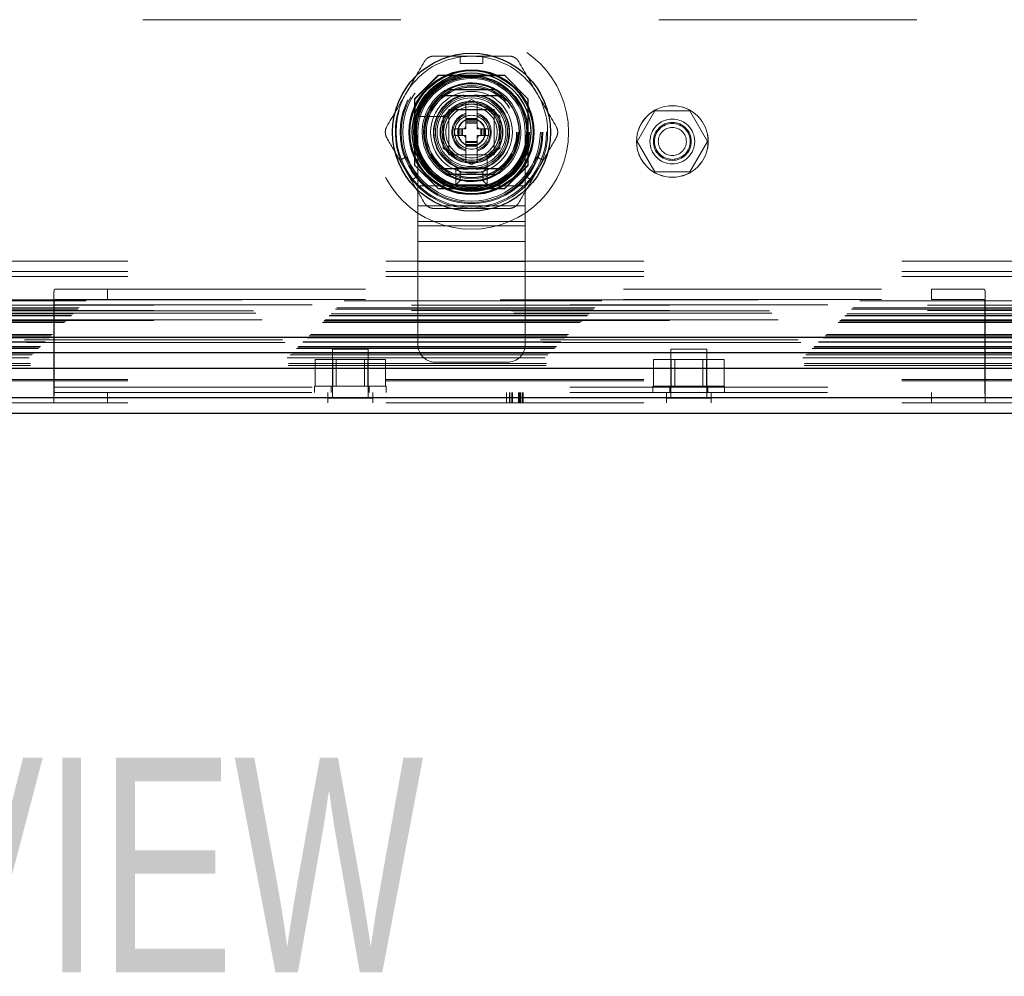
# Model space of a CAD drawing. Header units: inches. Extents: x 0.2 to 10.8, y 0.2 to 8.2.
# Tile 68 of 145: x 4.087 to 4.468, y 2.859 to 3.23. Entities that reach past the tile are written whole.
import ezdxf

# ---------------------------------------------------------------- set-up
doc = ezdxf.new("R2010")
doc.units = ezdxf.units.IN
doc.header["$MEASUREMENT"] = 0
doc.linetypes.add('HIDDEN', pattern=[0.07500000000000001, 0.05, -0.025])
doc.layers.add('TEXT', color=140, linetype='Continuous')
doc.styles.add('SLDTEXTSTYLE0', font='TXT', dxfattribs={"width": 0.7})

msp = doc.modelspace()

# ---------------------------------------------------------------- linework, layer by layer
at = {"color": 7, "linetype": 'HIDDEN', "lineweight": 18}
for p, q in [((4.634457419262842, 3.230264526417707), (3.351401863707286, 3.230264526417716)), ((4.25746070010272, 3.216164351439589), (4.25746070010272, 3.213321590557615)), ((4.25746070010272, 3.216164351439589), (4.266209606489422, 3.216164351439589)), ((4.266209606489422, 3.216164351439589), (4.266209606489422, 3.213321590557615)), ((4.25746070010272, 3.213321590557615), (4.266209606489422, 3.213321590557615)), ((4.248902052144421, 3.208708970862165), (4.239762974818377, 3.199569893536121)), ((4.249002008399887, 3.208609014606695), (4.239862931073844, 3.199469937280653)), ((4.274568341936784, 3.208708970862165), (4.248902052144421, 3.208708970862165)), ((4.274668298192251, 3.208609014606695), (4.249002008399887, 3.208609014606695)), ((4.271858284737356, 3.208509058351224), (4.251812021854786, 3.208509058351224)), ((4.283707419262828, 3.199569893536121), (4.274568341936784, 3.208708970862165)), ((4.239762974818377, 3.199569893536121), (4.239762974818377, 3.173903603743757)), ((4.239862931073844, 3.199469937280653), (4.239862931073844, 3.173803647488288)), ((4.250899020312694, 3.192950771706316), (4.261835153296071, 3.199264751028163)), ((4.261835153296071, 3.199264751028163), (4.272771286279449, 3.192950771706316)), ((4.283807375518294, 3.199469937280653), (4.283707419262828, 3.199569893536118)), ((4.283707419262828, 3.173903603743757), (4.283707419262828, 3.199569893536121)), ((4.283807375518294, 3.173803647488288), (4.283807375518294, 3.199469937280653)), ((4.239962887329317, 3.196659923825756), (4.239962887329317, 3.176613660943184)), ((4.270586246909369, 3.195387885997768), (4.25308624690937, 3.195387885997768)), ((4.25308624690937, 3.195387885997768), (4.25308624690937, 3.177887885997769)), ((4.268212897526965, 3.195385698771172), (4.255457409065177, 3.195385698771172)), ((4.259647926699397, 3.191995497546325), (4.259647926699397, 3.198001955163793)), ((4.264022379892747, 3.191995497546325), (4.264022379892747, 3.198001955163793)), ((4.270586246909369, 3.177887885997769), (4.270586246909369, 3.195387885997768)), ((4.283707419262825, 3.176613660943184), (4.283707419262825, 3.196659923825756)), ((4.252774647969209, 3.192761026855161), (4.243703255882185, 3.192761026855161)), ((4.250899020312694, 3.180322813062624), (4.250899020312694, 3.192950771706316)), ((4.25308624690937, 3.193014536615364), (4.25308624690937, 3.180259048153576)), ((4.264022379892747, 3.191995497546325), (4.259647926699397, 3.191995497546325)), ((4.259647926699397, 3.19155805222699), (4.259647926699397, 3.191995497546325)), ((4.264022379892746, 3.19155805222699), (4.259647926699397, 3.19155805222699)), ((4.259647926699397, 3.191365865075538), (4.259647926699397, 3.19155805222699)), ((4.264022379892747, 3.19155805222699), (4.264022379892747, 3.191995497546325)), ((4.264022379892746, 3.191365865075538), (4.264022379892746, 3.19155805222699)), ((4.270584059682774, 3.180259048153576), (4.270584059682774, 3.193014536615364)), ((4.272771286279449, 3.192950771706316), (4.272771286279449, 3.180322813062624)), ((4.332866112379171, 3.194903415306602), (4.32603413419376, 3.183070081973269)), ((4.346530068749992, 3.194903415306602), (4.332866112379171, 3.194903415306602)), ((4.353362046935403, 3.183070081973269), (4.346530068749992, 3.194903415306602)), ((4.256476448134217, 3.187949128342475), (4.255273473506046, 3.187949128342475)), ((4.255273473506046, 3.187949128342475), (4.255273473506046, 3.185324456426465)), ((4.256476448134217, 3.187949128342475), (4.256476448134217, 3.185324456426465)), ((4.256913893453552, 3.187949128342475), (4.256476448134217, 3.187949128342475)), ((4.256913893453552, 3.187949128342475), (4.256913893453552, 3.185324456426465)), ((4.257106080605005, 3.187949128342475), (4.256913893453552, 3.187949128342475)), ((4.257815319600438, 3.187949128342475), (4.257106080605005, 3.187949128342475)), ((4.257106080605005, 3.187949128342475), (4.257106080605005, 3.185324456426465)), ((4.258279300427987, 3.187949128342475), (4.257815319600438, 3.187949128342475)), ((4.257815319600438, 3.187949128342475), (4.257815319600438, 3.185324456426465)), ((4.259647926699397, 3.187949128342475), (4.258279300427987, 3.187949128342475)), ((4.258279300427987, 3.187949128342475), (4.258279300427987, 3.185324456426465)), ((4.259647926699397, 3.190656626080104), (4.259647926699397, 3.191365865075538)), ((4.264022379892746, 3.191365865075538), (4.259647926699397, 3.191365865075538)), ((4.259647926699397, 3.190192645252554), (4.259647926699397, 3.190656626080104)), ((4.264022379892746, 3.190656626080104), (4.259647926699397, 3.190656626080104)), ((4.259647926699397, 3.187949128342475), (4.259647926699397, 3.190192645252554)), ((4.264022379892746, 3.190192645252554), (4.259647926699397, 3.190192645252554)), ((4.264022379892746, 3.190656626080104), (4.264022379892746, 3.191365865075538)), ((4.264022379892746, 3.190192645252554), (4.264022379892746, 3.190656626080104)), ((4.264022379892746, 3.187949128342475), (4.264022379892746, 3.190192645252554)), ((4.265391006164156, 3.187949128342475), (4.264022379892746, 3.187949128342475)), ((4.265854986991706, 3.187949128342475), (4.265391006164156, 3.187949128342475)), ((4.265391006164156, 3.187949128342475), (4.265391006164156, 3.185324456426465)), ((4.265854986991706, 3.187949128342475), (4.265854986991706, 3.185324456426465)), ((4.266564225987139, 3.187949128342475), (4.265854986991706, 3.187949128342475)), ((4.266564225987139, 3.187949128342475), (4.266564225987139, 3.185324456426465)), ((4.266756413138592, 3.187949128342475), (4.266564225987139, 3.187949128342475)), ((4.266756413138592, 3.187949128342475), (4.266756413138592, 3.185324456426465)), ((4.267193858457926, 3.187949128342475), (4.266756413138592, 3.187949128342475)), ((4.267193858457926, 3.187949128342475), (4.267193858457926, 3.185324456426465)), ((4.268396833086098, 3.187949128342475), (4.267193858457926, 3.187949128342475)), ((4.268396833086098, 3.187949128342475), (4.268396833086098, 3.185324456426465)), ((4.241002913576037, 3.186637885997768), (4.241002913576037, 3.165804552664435)), ((4.256476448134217, 3.185324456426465), (4.255273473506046, 3.185324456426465)), ((4.256913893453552, 3.185324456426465), (4.256476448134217, 3.185324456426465)), ((4.257106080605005, 3.185324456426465), (4.256913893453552, 3.185324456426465)), ((4.257815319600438, 3.185324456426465), (4.257106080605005, 3.185324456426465)), ((4.258279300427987, 3.185324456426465), (4.257815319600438, 3.185324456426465)), ((4.259647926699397, 3.185324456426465), (4.258279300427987, 3.185324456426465)), ((4.259647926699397, 3.183080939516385), (4.259647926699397, 3.185324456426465)), ((4.264022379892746, 3.183080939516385), (4.264022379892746, 3.185324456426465)), ((4.265391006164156, 3.185324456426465), (4.264022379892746, 3.185324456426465)), ((4.265854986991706, 3.185324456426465), (4.265391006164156, 3.185324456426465)), ((4.266564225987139, 3.185324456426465), (4.265854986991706, 3.185324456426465)), ((4.266756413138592, 3.185324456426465), (4.266564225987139, 3.185324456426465)), ((4.267193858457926, 3.185324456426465), (4.266756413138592, 3.185324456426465)), ((4.268396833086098, 3.185324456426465), (4.267193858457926, 3.185324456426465)), ((4.282669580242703, 3.186637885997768), (4.282669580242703, 3.165804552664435)), ((4.261835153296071, 3.174008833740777), (4.250899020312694, 3.180322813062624)), ((4.264022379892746, 3.183080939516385), (4.259647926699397, 3.183080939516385)), ((4.259647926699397, 3.182616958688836), (4.259647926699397, 3.183080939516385)), ((4.259647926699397, 3.181907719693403), (4.259647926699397, 3.182616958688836)), ((4.264022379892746, 3.182616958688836), (4.259647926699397, 3.182616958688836)), ((4.264022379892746, 3.181907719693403), (4.259647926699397, 3.181907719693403)), ((4.259647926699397, 3.181715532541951), (4.259647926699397, 3.181907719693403)), ((4.264022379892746, 3.181715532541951), (4.259647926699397, 3.181715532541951)), ((4.259647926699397, 3.181278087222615), (4.259647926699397, 3.181715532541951)), ((4.264022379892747, 3.181278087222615), (4.259647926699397, 3.181278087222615)), ((4.259647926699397, 3.175271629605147), (4.259647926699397, 3.181278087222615)), ((4.272771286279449, 3.180322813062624), (4.261835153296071, 3.174008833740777)), ((4.264022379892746, 3.182616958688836), (4.264022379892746, 3.183080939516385)), ((4.264022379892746, 3.181907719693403), (4.264022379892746, 3.182616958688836)), ((4.264022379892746, 3.181715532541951), (4.264022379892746, 3.181907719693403)), ((4.264022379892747, 3.181278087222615), (4.264022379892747, 3.181715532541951)), ((4.264022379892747, 3.175271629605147), (4.264022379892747, 3.181278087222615)), ((4.32603413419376, 3.183070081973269), (4.332866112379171, 3.171236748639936)), ((4.346530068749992, 3.171236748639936), (4.353362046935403, 3.183070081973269)), ((4.234076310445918, 3.175661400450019), (4.236538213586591, 3.177082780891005)), ((4.240912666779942, 3.16950600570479), (4.236538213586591, 3.177082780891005)), ((4.25308624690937, 3.177887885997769), (4.270586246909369, 3.177887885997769)), ((4.255457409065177, 3.177887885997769), (4.268212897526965, 3.177887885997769)), ((4.267959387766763, 3.168504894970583), (4.267959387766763, 3.177576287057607)), ((4.287132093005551, 3.177082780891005), (4.2827576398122, 3.16950600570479)), ((4.287132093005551, 3.177082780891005), (4.289593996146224, 3.175661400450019)), ((4.238450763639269, 3.168084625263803), (4.234076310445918, 3.175661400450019)), ((4.239762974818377, 3.173903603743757), (4.248902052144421, 3.164764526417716)), ((4.255725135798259, 3.172887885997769), (4.267947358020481, 3.172887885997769)), ((4.257391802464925, 3.171221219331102), (4.255725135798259, 3.172887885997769)), ((4.255725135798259, 3.166221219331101), (4.255725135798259, 3.172887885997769)), ((4.259544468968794, 3.175331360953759), (4.259647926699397, 3.175271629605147)), ((4.264022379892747, 3.175271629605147), (4.264125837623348, 3.175331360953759)), ((4.266280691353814, 3.171221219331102), (4.267947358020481, 3.172887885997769)), ((4.267947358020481, 3.172887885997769), (4.267947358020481, 3.166221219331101)), ((4.274568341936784, 3.164764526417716), (4.283707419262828, 3.173903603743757)), ((4.274668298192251, 3.164664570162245), (4.283807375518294, 3.173803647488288)), ((4.285219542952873, 3.168084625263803), (4.289593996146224, 3.175661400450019)), ((4.238450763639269, 3.168084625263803), (4.240912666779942, 3.16950600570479)), ((4.257391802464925, 3.167887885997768), (4.257391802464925, 3.171221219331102)), ((4.257391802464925, 3.171221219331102), (4.266280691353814, 3.171221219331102)), ((4.266280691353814, 3.171221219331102), (4.266280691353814, 3.167887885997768)), ((4.2827576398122, 3.16950600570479), (4.285219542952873, 3.168084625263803)), ((4.332866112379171, 3.171236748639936), (4.346530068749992, 3.171236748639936)), ((4.241002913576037, 3.165804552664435), (4.282669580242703, 3.165804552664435)), ((4.241002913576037, 3.165804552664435), (4.241002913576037, 3.150353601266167)), ((4.241002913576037, 3.165804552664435), (4.282669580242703, 3.165804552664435)), ((4.248902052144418, 3.164764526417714), (4.249002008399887, 3.164664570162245)), ((4.248902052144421, 3.164764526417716), (4.274568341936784, 3.164764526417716)), ((4.251812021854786, 3.164764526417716), (4.271858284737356, 3.164764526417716)), ((4.257391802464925, 3.167887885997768), (4.255725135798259, 3.166221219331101)), ((4.267947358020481, 3.166221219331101), (4.255725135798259, 3.166221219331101)), ((4.266280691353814, 3.167887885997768), (4.257391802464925, 3.167887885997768)), ((4.266280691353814, 3.167887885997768), (4.267947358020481, 3.166221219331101)), ((4.282669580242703, 3.165804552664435), (4.282669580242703, 3.150353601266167)), ((4.249002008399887, 3.164664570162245), (4.274668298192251, 3.164664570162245)), ((4.241002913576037, 3.158079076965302), (4.282669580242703, 3.158079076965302)), ((4.241002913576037, 3.152041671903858), (4.282669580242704, 3.152041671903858)), ((4.241002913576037, 3.150353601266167), (4.282669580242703, 3.150353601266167)), ((4.241002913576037, 3.150353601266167), (4.241002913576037, 3.144316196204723)), ((4.282669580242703, 3.150353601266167), (4.282669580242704, 3.144316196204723)), ((4.241002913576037, 3.144316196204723), (4.282669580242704, 3.144316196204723)), ((4.241002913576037, 3.144316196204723), (4.241002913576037, 3.13659072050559)), ((4.282669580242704, 3.144316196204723), (4.282669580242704, 3.13659072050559)), ((3.228641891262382, 3.136695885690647), (4.75720740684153, 3.136695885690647)), ((4.241002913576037, 3.13659072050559), (4.282669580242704, 3.13659072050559)), ((4.241002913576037, 3.13659072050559), (4.241002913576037, 3.104415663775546)), ((4.241002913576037, 3.13659072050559), (4.282669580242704, 3.13659072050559)), ((4.282669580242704, 3.13659072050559), (4.282669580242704, 3.104415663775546)), ((3.228641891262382, 3.132695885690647), (4.75720740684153, 3.132695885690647)), ((3.228641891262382, 3.130695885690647), (4.75720740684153, 3.130695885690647)), ((3.228641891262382, 3.130695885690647), (4.75720740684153, 3.130695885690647)), ((4.099900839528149, 3.082918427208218), (4.099900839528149, 3.123782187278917)), ((4.100380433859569, 3.125751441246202), (4.120734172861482, 3.125751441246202)), ((4.120734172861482, 3.125751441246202), (4.120734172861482, 3.121751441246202)), ((4.120734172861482, 3.125751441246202), (4.440178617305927, 3.125751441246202)), ((4.440178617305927, 3.121751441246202), (4.440178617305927, 3.125751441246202)), ((4.440178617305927, 3.125751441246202), (4.460532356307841, 3.125751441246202)), ((4.46101195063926, 3.123782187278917), (4.46101195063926, 3.082918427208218)), ((3.212404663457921, 3.121239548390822), (4.77341751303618, 3.121239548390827)), ((4.772942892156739, 3.1217286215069), (3.212882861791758, 3.121728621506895)), ((4.738624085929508, 3.119597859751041), (3.247235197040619, 3.119597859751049)), ((4.738624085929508, 3.119597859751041), (3.247235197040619, 3.119597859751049)), ((4.099900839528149, 3.119751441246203), (4.46101195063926, 3.119751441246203)), ((4.100044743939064, 3.119751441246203), (4.100044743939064, 3.087751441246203)), ((4.100044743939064, 3.119751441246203), (4.460868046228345, 3.119751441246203)), ((4.120734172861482, 3.121751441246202), (4.100380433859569, 3.121751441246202)), ((4.120734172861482, 3.121751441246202), (4.440178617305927, 3.121751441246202)), ((4.460532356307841, 3.121751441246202), (4.440178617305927, 3.121751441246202)), ((4.460868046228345, 3.087751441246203), (4.460868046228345, 3.119751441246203)), ((3.206636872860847, 3.115471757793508), (4.779185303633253, 3.115471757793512)), ((3.206636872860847, 3.115471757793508), (4.779185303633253, 3.115471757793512)), ((3.20679751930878, 3.115632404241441), (4.779024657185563, 3.115632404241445)), ((3.207416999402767, 3.116251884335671), (4.778405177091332, 3.116251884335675)), ((4.778213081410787, 3.116443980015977), (3.207609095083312, 3.116443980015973)), ((4.7773110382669, 3.11735726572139), (3.208494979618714, 3.117357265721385)), ((4.777274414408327, 3.11738638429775), (3.208543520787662, 3.117386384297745)), ((3.209162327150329, 3.117997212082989), (4.776659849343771, 3.117997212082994)), ((3.209677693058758, 3.118512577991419), (4.776144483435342, 3.118512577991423)), ((4.738624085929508, 3.117597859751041), (3.247235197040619, 3.117597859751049)), ((3.203997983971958, 3.112832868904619), (4.781824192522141, 3.112832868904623)), ((3.204553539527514, 3.113388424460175), (4.781268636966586, 3.113388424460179)), ((3.204569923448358, 3.113384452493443), (4.781262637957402, 3.113384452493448)), ((3.20466401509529, 3.113494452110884), (4.781151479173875, 3.113494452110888)), ((3.204831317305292, 3.113666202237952), (4.780990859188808, 3.113666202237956)), ((3.204831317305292, 3.113666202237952), (4.780990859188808, 3.113666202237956)), ((4.78072860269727, 3.113952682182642), (3.205087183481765, 3.113952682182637)), ((3.205109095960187, 3.113943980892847), (4.780713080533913, 3.113943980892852)), ((4.738624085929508, 3.11359785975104), (3.247235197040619, 3.113597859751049)), ((3.198921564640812, 3.107756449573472), (4.786900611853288, 3.107756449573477)), ((3.199408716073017, 3.108243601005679), (4.786413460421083, 3.108243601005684)), ((4.789475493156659, 3.105188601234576), (3.196348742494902, 3.105188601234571)), ((3.196403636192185, 3.105204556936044), (4.789418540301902, 3.105204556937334)), ((3.196507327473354, 3.105342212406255), (4.789314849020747, 3.10534221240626)), ((4.788524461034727, 3.106121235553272), (3.19729824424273, 3.106121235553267)), ((3.198053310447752, 3.106888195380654), (4.787768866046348, 3.106888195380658)), ((3.198367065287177, 3.107174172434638), (4.787455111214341, 3.107174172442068)), ((3.191475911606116, 3.100310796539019), (4.794346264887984, 3.100310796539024)), ((3.19213177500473, 3.100970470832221), (4.793687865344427, 3.100970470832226)), ((3.193975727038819, 3.10281061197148), (4.791846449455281, 3.102810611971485)), ((3.194518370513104, 3.103353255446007), (4.791303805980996, 3.103353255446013)), ((3.194618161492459, 3.103453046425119), (4.791204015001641, 3.103453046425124)), ((3.194772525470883, 3.10360469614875), (4.791040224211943, 3.103604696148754)), ((4.221789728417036, 3.102584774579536), (4.207900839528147, 3.102584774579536)), ((4.207900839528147, 3.102584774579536), (4.207900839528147, 3.083487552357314)), ((4.221789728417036, 3.083487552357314), (4.221789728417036, 3.102584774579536)), ((4.353011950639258, 3.102584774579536), (4.339123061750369, 3.102584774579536)), ((4.339123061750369, 3.102584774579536), (4.339123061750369, 3.083487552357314)), ((4.353011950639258, 3.083487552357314), (4.353011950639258, 3.102584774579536)), ((3.19034728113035, 3.099148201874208), (4.795474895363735, 3.099148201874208)), ((3.190809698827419, 3.096176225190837), (4.795012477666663, 3.096176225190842)), ((3.190880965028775, 3.096931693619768), (4.794941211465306, 3.096931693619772)), ((4.201181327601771, 3.088251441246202), (4.201181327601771, 3.09852921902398)), ((4.208013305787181, 3.09852921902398), (4.201181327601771, 3.09852921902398)), ((4.208013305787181, 3.088251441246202), (4.208013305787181, 3.09852921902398)), ((4.221677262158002, 3.09852921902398), (4.208013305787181, 3.09852921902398)), ((4.209403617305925, 3.09852921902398), (4.209403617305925, 3.088251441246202)), ((4.220286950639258, 3.088251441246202), (4.220286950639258, 3.09852921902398)), ((4.221677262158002, 3.088251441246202), (4.221677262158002, 3.09852921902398)), ((4.228509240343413, 3.09852921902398), (4.221677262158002, 3.09852921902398)), ((4.228509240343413, 3.088251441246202), (4.228509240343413, 3.09852921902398)), ((4.247947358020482, 3.097471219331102), (4.275725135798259, 3.097471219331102)), ((4.332403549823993, 3.088251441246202), (4.332403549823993, 3.09852921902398)), ((4.339235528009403, 3.09852921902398), (4.332403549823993, 3.09852921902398)), ((4.339235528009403, 3.088251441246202), (4.339235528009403, 3.09852921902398)), ((4.352899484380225, 3.09852921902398), (4.339235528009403, 3.09852921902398)), ((4.340625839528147, 3.09852921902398), (4.340625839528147, 3.088251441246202)), ((4.351509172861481, 3.088251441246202), (4.351509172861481, 3.09852921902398)), ((4.352899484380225, 3.088251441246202), (4.352899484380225, 3.09852921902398)), ((4.359731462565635, 3.09852921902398), (4.352899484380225, 3.09852921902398)), ((4.359731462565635, 3.088251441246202), (4.359731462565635, 3.09852921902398)), ((3.228641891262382, 3.090840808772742), (4.757207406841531, 3.090840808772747)), ((3.228641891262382, 3.090219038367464), (4.75720740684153, 3.090219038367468)), ((4.099900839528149, 3.087751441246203), (4.46101195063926, 3.087751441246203)), ((4.099900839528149, 3.085751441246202), (4.46101195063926, 3.085751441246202)), ((4.100044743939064, 3.087751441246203), (4.460868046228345, 3.087751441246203)), ((4.120734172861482, 3.081751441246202), (4.120734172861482, 3.085751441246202)), ((4.200956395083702, 3.088251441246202), (4.22873417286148, 3.088251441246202)), ((4.200956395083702, 3.088251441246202), (4.200956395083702, 3.085751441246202)), ((4.206164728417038, 3.081751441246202), (4.206164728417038, 3.085751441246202)), ((4.207484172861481, 3.088251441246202), (4.207484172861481, 3.085751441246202)), ((4.222206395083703, 3.085751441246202), (4.222206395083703, 3.088251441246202)), ((4.22352583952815, 3.081751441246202), (4.22352583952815, 3.085751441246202)), ((4.22873417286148, 3.085751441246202), (4.22873417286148, 3.088251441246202)), ((4.275459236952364, 3.081751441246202), (4.275459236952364, 3.085751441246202)), ((4.27649956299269, 3.081751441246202), (4.27649956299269, 3.085751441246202)), ((4.277231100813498, 3.081751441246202), (4.277231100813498, 3.085751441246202)), ((4.277786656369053, 3.081751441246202), (4.277786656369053, 3.085751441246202)), ((4.280006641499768, 3.081751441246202), (4.280006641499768, 3.085751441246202)), ((4.280467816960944, 3.081751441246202), (4.280467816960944, 3.085751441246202)), ((4.28082174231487, 3.081751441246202), (4.28082174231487, 3.085751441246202)), ((4.281474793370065, 3.081751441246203), (4.281474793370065, 3.085751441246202)), ((4.281829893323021, 3.081751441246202), (4.281829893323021, 3.085751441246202)), ((4.332178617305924, 3.088251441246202), (4.359956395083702, 3.088251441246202)), ((4.332178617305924, 3.088251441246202), (4.332178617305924, 3.085751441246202)), ((4.33738695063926, 3.081751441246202), (4.33738695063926, 3.085751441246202)), ((4.338706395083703, 3.088251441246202), (4.338706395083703, 3.085751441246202)), ((4.353428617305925, 3.085751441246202), (4.353428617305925, 3.088251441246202)), ((4.354748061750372, 3.081751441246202), (4.354748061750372, 3.085751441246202)), ((4.359956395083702, 3.085751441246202), (4.359956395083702, 3.088251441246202)), ((4.440178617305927, 3.085751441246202), (4.440178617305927, 3.081751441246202)), ((3.228641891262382, 3.083751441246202), (4.75720740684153, 3.083751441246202)), ((3.228641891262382, 3.081751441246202), (4.75720740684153, 3.081751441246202)), ((4.099900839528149, 3.082918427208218), (4.099900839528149, 3.081751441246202)), ((4.223525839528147, 3.083487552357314), (4.206164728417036, 3.083487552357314)), ((4.354748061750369, 3.083487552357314), (4.337386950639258, 3.083487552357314)), ((4.46101195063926, 3.082918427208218), (4.46101195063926, 3.081751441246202))]:
    msp.add_line(p, q, dxfattribs=at)
at = {"color": 7, "linetype": 'Continuous', "lineweight": 25}
for p, q in [((4.270960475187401, 3.203040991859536), (4.25270983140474, 3.203040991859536)), ((4.270960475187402, 3.170232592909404), (4.25270983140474, 3.170232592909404)), ((3.198367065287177, 3.107174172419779), (4.787455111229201, 3.107174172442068)), ((3.196403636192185, 3.101265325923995), (4.789418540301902, 3.101265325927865)), ((3.190347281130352, 3.09520897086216), (4.795474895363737, 3.09520897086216)), ((3.228641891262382, 3.083751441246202), (4.75720740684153, 3.083751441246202)), ((3.228641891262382, 3.077751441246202), (4.75720740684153, 3.077751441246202))]:
    msp.add_line(p, q, dxfattribs=at)
at = {"color": 7, "linetype": 'HIDDEN', "lineweight": 18, "flags": 128}
for points in [[(4.261835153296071, 3.216164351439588), (4.257981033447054, 3.215911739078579), (4.25746070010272, 3.215838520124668)], [(4.266209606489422, 3.215838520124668), (4.265689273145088, 3.215911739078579), (4.261835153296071, 3.216164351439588)], [(4.234358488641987, 3.175824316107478), (4.23455524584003, 3.175337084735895), (4.236263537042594, 3.171873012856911)], [(4.287406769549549, 3.171873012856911), (4.289115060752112, 3.175337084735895), (4.289311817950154, 3.175824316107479)], [(4.236263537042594, 3.171873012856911), (4.238409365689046, 3.168661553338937), (4.238732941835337, 3.168247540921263)], [(4.284937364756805, 3.168247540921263), (4.285260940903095, 3.168661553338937), (4.287406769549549, 3.171873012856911)]]:
    msp.add_lwpolyline(points, dxfattribs=at)
at = {"color": 7, "linetype": 'HIDDEN', "lineweight": 18}
for centre, radius in [((4.261835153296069, 3.18663679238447), 0.0376111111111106), ((4.261762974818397, 3.18676452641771), 0.02916666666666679), ((4.261835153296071, 3.18663679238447), 0.02768857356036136), ((4.261835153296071, 3.18663679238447), 0.02766841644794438), ((4.261835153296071, 3.18663679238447), 0.02726233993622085), ((4.261835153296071, 3.18663679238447), 0.02668416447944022), ((4.261835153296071, 3.18663679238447), 0.02416885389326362), ((4.261835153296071, 3.18663679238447), 0.02405949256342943), ((4.261835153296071, 3.18663679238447), 0.0225284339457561), ((4.261835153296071, 3.18663679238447), 0.02228346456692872), ((4.261835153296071, 3.18663679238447), 0.02132545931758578), ((4.261835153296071, 3.18663679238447), 0.01804461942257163), ((4.261835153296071, 3.18663679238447), 0.01760717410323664), ((4.261835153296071, 3.18663679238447), 0.01760717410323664), ((4.261835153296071, 3.18663679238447), 0.01749781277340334), ((4.261835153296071, 3.18663679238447), 0.01585739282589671), ((4.261835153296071, 3.18663679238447), 0.01399825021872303), ((4.261835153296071, 3.18663679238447), 0.01334208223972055), ((4.261835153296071, 3.18663679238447), 0.01148293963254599), ((4.261835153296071, 3.18663679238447), 0.01093613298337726), ((4.261835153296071, 3.18663679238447), 0.01082677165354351), ((4.261835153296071, 3.18663679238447), 0.009951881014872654), ((4.339698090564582, 3.183070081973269), 0.0138888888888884), ((4.33972130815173, 3.183042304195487), 0.01388888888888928), ((4.261835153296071, 3.18663679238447), 0.006561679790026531), ((4.261835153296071, 3.18663679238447), 0.00537729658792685), ((4.261835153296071, 3.18663679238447), 0.005219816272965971), ((4.339698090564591, 3.183070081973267), 0.008680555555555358), ((4.339698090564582, 3.183070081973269), 0.00736111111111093), ((4.339698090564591, 3.183070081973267), 0.006944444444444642), ((4.339698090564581, 3.183070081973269), 0.005441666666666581)]:
    msp.add_circle(centre, radius, dxfattribs=at)
at = {"color": 7, "linetype": 'Continuous', "lineweight": 25}
for radius in [0.03062117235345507, 0.02418761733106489, 0.02387829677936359, 0.02296587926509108, 0.02187226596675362, 0.02140357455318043, 0.01202974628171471]:
    msp.add_circle((4.261835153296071, 3.18663679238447), radius, dxfattribs=at)
at = {"color": 7, "linetype": 'HIDDEN', "lineweight": 18}
for centre, radius, start, end in [((4.261835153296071, 3.18663679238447), 0.02952755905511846, 98.51962425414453, 150), ((4.261835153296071, 3.18663679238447), 0.02952755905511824, 29.9999999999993, 81.48037574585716), ((4.26183624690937, 3.186637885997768), 0.02083333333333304, 0, 180), ((4.261835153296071, 3.18663679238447), 0.01913823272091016, 288.6629248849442, 161.3370751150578), ((4.261835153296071, 3.18663679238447), 0.02952755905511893, 150, 201.4803757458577), ((4.261835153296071, 3.18663679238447), 0.01476377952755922, 101.9005369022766, 180), ((4.261835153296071, 3.18663679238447), 0.01454505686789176, 99.03692761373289, 180), ((4.261835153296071, 3.18663679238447), 0.01454505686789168, 277.3528466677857, 85.55229900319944), ((4.261835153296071, 3.18663679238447), 0.01476377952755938, 280.9822499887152, 77.559152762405), ((4.261835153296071, 3.18663679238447), 0.02952755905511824, 338.5196242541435, 29.9999999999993), ((4.261835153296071, 3.18663679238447), 0.01153516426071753, 100.9302482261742, 101.4540927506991), ((4.261835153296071, 3.18663679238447), 0.01153516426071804, 78.5459072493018, 79.06975177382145), ((4.261835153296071, 3.18663679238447), 0.01913823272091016, 161.3370751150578, 288.6629248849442), ((4.261835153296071, 3.18663679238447), 0.01153516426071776, 138.5459072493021, 161.4540927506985), ((4.261835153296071, 3.18663679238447), 0.007655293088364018, 106.6015495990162, 253.3984504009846), ((4.261835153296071, 3.18663679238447), 0.007217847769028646, 107.6397013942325, 252.3602986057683), ((4.261835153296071, 3.18663679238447), 0.007655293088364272, 286.6015495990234, 73.39845040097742), ((4.261835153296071, 3.18663679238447), 0.007217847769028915, 287.63970139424, 72.36029860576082), ((4.261835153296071, 3.18663679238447), 0.01153516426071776, 18.54590724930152, 41.45409275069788), ((4.261835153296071, 3.18663679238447), 0.003053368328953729, 135.7524990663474, 154.5451680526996), ((4.261835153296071, 3.18663679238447), 0.003053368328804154, 25.45483194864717, 44.24750093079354), ((4.261835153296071, 3.18663679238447), 0.01476377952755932, 180, 259.2593123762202), ((4.261835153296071, 3.18663679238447), 0.01454505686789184, 180, 264.2412475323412), ((4.261835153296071, 3.18663679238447), 0.003053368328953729, 205.4548319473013, 224.2475009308), ((4.261835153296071, 3.18663679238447), 0.003053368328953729, 315.7524990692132, 334.5451680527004), ((4.261835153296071, 3.18663679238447), 0.01153516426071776, 198.5459072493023, 221.4540927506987), ((4.261835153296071, 3.18663679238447), 0.01153516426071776, 318.5459072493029, 341.4540927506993), ((4.261835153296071, 3.18663679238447), 0.01153516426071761, 258.5459072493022, 259.0697517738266), ((4.261835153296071, 3.18663679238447), 0.0115351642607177, 280.9302482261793, 281.4540927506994), ((4.261835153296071, 3.18663679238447), 0.02952755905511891, 218.5196242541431, 270.0000000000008), ((4.261835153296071, 3.18663679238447), 0.02952755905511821, 270.0000000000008, 321.4803757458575), ((4.247947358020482, 3.104415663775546), 0.006944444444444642, 180, 270.0000000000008), ((4.275725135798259, 3.104415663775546), 0.006944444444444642, 270.0000000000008, 0)]:
    msp.add_arc(centre, radius, start, end, dxfattribs=at)
at = {"color": 7, "linetype": 'Continuous', "lineweight": 25}
for radius, start, end in [(0.01877150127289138, 60.91370409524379, 119.0862959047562), (0.01859142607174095, 130.1191668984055, 229.8808331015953), (0.01859142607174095, 310.1191668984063, 49.88083310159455), (0.01877150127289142, 240.9137040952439, 299.08629590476)]:
    msp.add_arc((4.261835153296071, 3.18663679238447), radius, start, end, dxfattribs=at)
at = {"color": 7, "linetype": 'HIDDEN', "lineweight": 18}
for points, knots in [([(4.243524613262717, 3.213977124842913), (4.243716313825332, 3.214309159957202), (4.24394728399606, 3.214610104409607), (4.244486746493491, 3.215150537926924), (4.244794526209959, 3.215386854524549), (4.245453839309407, 3.215767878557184), (4.245814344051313, 3.215917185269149), (4.246549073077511, 3.216113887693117), (4.246929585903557, 3.216164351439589), (4.247313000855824, 3.216164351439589)], [0, 0, 0, 0, 0.25, 0.25, 0.5, 0.5, 0.75, 0.75, 1, 1, 1, 1]), ([(4.276357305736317, 3.216164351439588), (4.276740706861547, 3.216164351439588), (4.277116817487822, 3.216114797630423), (4.277854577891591, 3.215917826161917), (4.278213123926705, 3.215769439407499), (4.278872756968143, 3.215388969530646), (4.279182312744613, 3.215151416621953), (4.279720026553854, 3.214613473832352), (4.279953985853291, 3.214309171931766), (4.280145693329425, 3.213977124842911)], [0, 0, 0, 0, 0.25, 0.25, 0.5, 0.5, 0.75, 0.75, 1, 1, 1, 1]), ([(4.243703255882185, 3.192761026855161), (4.243407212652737, 3.192761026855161), (4.243117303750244, 3.192761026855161), (4.242567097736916, 3.192761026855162), (4.242314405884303, 3.192761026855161), (4.241669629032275, 3.192761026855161), (4.241407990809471, 3.192761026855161), (4.241407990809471, 3.192761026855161)], [0, 0, 0, 0, 0.2500000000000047, 0.2500000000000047, 0.5000000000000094, 0.5000000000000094, 1, 1, 1, 1]), ([(4.22900246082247, 3.184449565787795), (4.228810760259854, 3.184781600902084), (4.228665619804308, 3.185132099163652), (4.228467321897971, 3.185869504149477), (4.228416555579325, 3.18625420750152), (4.228416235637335, 3.187015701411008), (4.228467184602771, 3.187402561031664), (4.228664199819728, 3.188137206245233), (4.228810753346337, 3.188491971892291), (4.22900246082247, 3.188824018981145)], [0, 0, 0, 0, 0.25, 0.25, 0.5, 0.5, 0.75, 0.75, 1, 1, 1, 1]), ([(4.294667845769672, 3.188824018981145), (4.294859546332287, 3.188491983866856), (4.295004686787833, 3.188141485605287), (4.295202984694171, 3.187404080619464), (4.295253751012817, 3.18701937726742), (4.295254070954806, 3.186257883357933), (4.295203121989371, 3.185871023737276), (4.295006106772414, 3.185136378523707), (4.294859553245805, 3.184781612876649), (4.294667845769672, 3.184449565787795)], [0, 0, 0, 0, 0.25, 0.25, 0.5, 0.5, 0.75, 0.75, 1, 1, 1, 1]), ([(4.267959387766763, 3.166209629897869), (4.267959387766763, 3.166209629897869), (4.267959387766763, 3.166272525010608), (4.267959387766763, 3.166510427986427), (4.267959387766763, 3.166686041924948), (4.267959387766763, 3.167113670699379), (4.267959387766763, 3.167369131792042), (4.267959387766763, 3.167914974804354), (4.267959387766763, 3.168209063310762), (4.267959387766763, 3.168504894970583)], [0, 0, 0, 0, 0.25, 0.25, 0.5, 0.5, 0.75, 0.75, 1, 1, 1, 1]), ([(4.247313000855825, 3.157109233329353), (4.246929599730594, 3.157109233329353), (4.24655348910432, 3.157158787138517), (4.245815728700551, 3.157355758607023), (4.245457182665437, 3.157504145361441), (4.244797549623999, 3.157884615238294), (4.24448799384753, 3.158122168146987), (4.243950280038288, 3.158660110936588), (4.243716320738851, 3.158964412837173), (4.243524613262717, 3.159296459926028)], [0, 0, 0, 0, 0.25, 0.25, 0.5, 0.5, 0.75, 0.75, 1, 1, 1, 1]), ([(4.280145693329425, 3.159296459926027), (4.27995399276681, 3.158964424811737), (4.279723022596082, 3.158663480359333), (4.279183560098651, 3.158123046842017), (4.278875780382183, 3.15788673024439), (4.278216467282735, 3.157505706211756), (4.277855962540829, 3.157356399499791), (4.277121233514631, 3.157159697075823), (4.276740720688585, 3.157109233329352), (4.276357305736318, 3.157109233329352)], [0, 0, 0, 0, 0.25, 0.25, 0.5, 0.5, 0.75, 0.75, 1, 1, 1, 1]), ([(4.099900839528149, 3.123782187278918), (4.099900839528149, 3.124095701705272), (4.09990661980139, 3.124373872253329), (4.099937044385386, 3.124862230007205), (4.09996223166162, 3.125073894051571), (4.100036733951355, 3.125410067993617), (4.100085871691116, 3.125536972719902), (4.100212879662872, 3.125708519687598), (4.100290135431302, 3.125751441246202), (4.100380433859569, 3.125751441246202)], [0, 0, 0, 0, 0.25, 0.25, 0.5, 0.5, 0.75, 0.75, 1, 1, 1, 1]), ([(4.460532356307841, 3.125751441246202), (4.460622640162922, 3.125751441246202), (4.4606987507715, 3.125709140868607), (4.460825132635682, 3.125540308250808), (4.460875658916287, 3.12541130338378), (4.46095030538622, 3.125075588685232), (4.460975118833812, 3.124869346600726), (4.461006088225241, 3.124378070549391), (4.46101195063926, 3.124095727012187), (4.46101195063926, 3.123782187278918)], [0, 0, 0, 0, 0.25, 0.25, 0.5, 0.5, 0.75, 0.75, 1, 1, 1, 1]), ([(4.100380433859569, 3.121751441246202), (4.100323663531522, 3.121751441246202), (4.100273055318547, 3.121701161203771), (4.100186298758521, 3.1215037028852), (4.100150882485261, 3.121357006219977), (4.100068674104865, 3.120804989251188), (4.100044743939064, 3.120283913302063), (4.100044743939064, 3.119751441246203)], [0, 0, 0, 0, 0.2500000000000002, 0.2500000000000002, 0.5000000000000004, 0.5000000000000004, 1, 1, 1, 1]), ([(4.460868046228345, 3.119751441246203), (4.460868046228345, 3.120017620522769), (4.460861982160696, 3.120278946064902), (4.460836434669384, 3.120765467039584), (4.460816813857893, 3.120987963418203), (4.46076213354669, 3.121355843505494), (4.46072646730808, 3.121503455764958), (4.460640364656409, 3.121700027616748), (4.460589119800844, 3.121751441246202), (4.460532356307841, 3.121751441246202)], [0, 0, 0, 0, 0.25, 0.25, 0.5, 0.5, 0.75, 0.75, 1, 1, 1, 1]), ([(4.100044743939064, 3.087751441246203), (4.100044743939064, 3.087278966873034), (4.100038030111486, 3.086815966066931), (4.100014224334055, 3.085908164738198), (4.099996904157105, 3.085460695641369), (4.099960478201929, 3.084629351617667), (4.099941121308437, 3.084237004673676), (4.099911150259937, 3.083518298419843), (4.099900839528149, 3.083198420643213), (4.099900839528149, 3.082918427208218)], [0, 0, 0, 0, 0.25, 0.25, 0.5, 0.5, 0.75, 0.75, 1, 1, 1, 1]), ([(4.46101195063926, 3.082918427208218), (4.46101195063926, 3.083198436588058), (4.46100166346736, 3.083517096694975), (4.460972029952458, 3.084228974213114), (4.460952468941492, 3.084626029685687), (4.460916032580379, 3.085457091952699), (4.460898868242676, 3.085898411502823), (4.460874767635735, 3.086813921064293), (4.460868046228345, 3.087278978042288), (4.460868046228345, 3.087751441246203)], [0, 0, 0, 0, 0.25, 0.25, 0.5, 0.5, 0.75, 0.75, 1, 1, 1, 1])]:
    msp.add_open_spline(points, degree=3, knots=knots, dxfattribs=at)
for points in [[(4.247313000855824, 3.216164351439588), (4.250685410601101, 3.216164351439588), (4.254066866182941, 3.216164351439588), (4.25746070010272, 3.216164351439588)], [(4.266209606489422, 3.216164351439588), (4.2696034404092, 3.216164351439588), (4.27298489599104, 3.216164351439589), (4.276357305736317, 3.216164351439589)], [(4.236263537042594, 3.201400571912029), (4.238693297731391, 3.20560904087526), (4.241112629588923, 3.209799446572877), (4.243524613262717, 3.213977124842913)], [(4.280145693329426, 3.213977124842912), (4.282557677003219, 3.209799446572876), (4.284977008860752, 3.20560904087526), (4.287406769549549, 3.201400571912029)], [(4.22900246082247, 3.188824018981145), (4.231414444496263, 3.193001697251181), (4.233833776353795, 3.197192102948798), (4.236263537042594, 3.201400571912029)], [(4.287406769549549, 3.201400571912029), (4.289836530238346, 3.197192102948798), (4.292255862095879, 3.193001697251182), (4.294667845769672, 3.188824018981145)], [(4.234076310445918, 3.175661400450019), (4.232379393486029, 3.178600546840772), (4.230688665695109, 3.181528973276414), (4.22900246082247, 3.184449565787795)], [(4.289593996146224, 3.175661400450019), (4.291290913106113, 3.178600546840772), (4.292981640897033, 3.181528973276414), (4.294667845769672, 3.184449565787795)], [(4.243524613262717, 3.159296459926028), (4.241838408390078, 3.162217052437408), (4.240147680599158, 3.16514547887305), (4.238450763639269, 3.168084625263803)], [(4.280145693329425, 3.159296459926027), (4.281831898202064, 3.162217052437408), (4.283522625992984, 3.16514547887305), (4.285219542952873, 3.168084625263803)], [(4.261835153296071, 3.157109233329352), (4.256975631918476, 3.157109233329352), (4.252136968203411, 3.157109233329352), (4.247313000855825, 3.157109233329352)], [(4.276357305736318, 3.157109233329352), (4.271533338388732, 3.157109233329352), (4.266694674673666, 3.157109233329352), (4.261835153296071, 3.157109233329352)]]:
    msp.add_open_spline(points, degree=3, dxfattribs=at)
at = {"color": 7, "linetype": 'Continuous', "lineweight": 25}
for points, knots in [([(4.249977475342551, 3.200955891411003), (4.250092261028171, 3.201050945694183), (4.250247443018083, 3.201203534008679), (4.250626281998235, 3.201557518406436), (4.250849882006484, 3.201757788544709), (4.25133107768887, 3.202147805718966), (4.251592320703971, 3.202341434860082), (4.252137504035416, 3.202707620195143), (4.252419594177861, 3.202879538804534), (4.252709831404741, 3.203040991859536)], [0, 0, 0, 0, 0.25, 0.25, 0.5, 0.5, 0.75, 0.75, 1, 1, 1, 1]), ([(4.27369283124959, 3.200955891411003), (4.27357804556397, 3.201050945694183), (4.273422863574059, 3.201203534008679), (4.273044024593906, 3.201557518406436), (4.272820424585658, 3.201757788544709), (4.272339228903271, 3.202147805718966), (4.272077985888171, 3.202341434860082), (4.271532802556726, 3.202707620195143), (4.27125071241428, 3.202879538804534), (4.2709604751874, 3.203040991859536)], [0, 0, 0, 0, 0.25, 0.25, 0.5, 0.5, 0.75, 0.75, 1, 1, 1, 1]), ([(4.249855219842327, 3.20085376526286), (4.249855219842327, 3.20085376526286), (4.249890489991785, 3.20085376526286), (4.250026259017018, 3.20085376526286), (4.250128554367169, 3.200853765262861), (4.250389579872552, 3.20085376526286), (4.250547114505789, 3.200853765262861), (4.250910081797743, 3.200853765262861), (4.251116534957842, 3.20085376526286), (4.251777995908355, 3.20085376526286), (4.252285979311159, 3.20085376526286), (4.253371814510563, 3.20085376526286), (4.253941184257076, 3.20085376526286), (4.255116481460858, 3.20085376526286), (4.255726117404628, 3.20085376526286), (4.256944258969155, 3.20085376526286), (4.257555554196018, 3.20085376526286), (4.259393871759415, 3.20085376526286), (4.26062505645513, 3.20085376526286), (4.26309418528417, 3.20085376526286), (4.264337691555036, 3.20085376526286), (4.266801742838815, 3.20085376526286), (4.268032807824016, 3.20085376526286), (4.269779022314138, 3.20085376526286), (4.270349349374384, 3.20085376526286), (4.27142462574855, 3.20085376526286), (4.271923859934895, 3.20085376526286), (4.272800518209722, 3.20085376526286), (4.273159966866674, 3.20085376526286), (4.273546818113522, 3.20085376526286), (4.273646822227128, 3.20085376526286), (4.273780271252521, 3.20085376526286), (4.273815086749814, 3.20085376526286), (4.273815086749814, 3.20085376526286)], [0, 0, 0, 0, 0.03125000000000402, 0.03125000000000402, 0.06250000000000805, 0.06250000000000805, 0.09375000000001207, 0.09375000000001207, 0.1250000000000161, 0.1250000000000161, 0.1875000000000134, 0.1875000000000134, 0.2500000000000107, 0.2500000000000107, 0.3125000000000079, 0.3125000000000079, 0.3750000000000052, 0.3750000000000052, 0.5000000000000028, 0.5000000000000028, 0.6250000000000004, 0.6250000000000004, 0.7500000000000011, 0.7500000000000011, 0.8125000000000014, 0.8125000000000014, 0.8750000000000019, 0.8750000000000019, 0.9375000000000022, 0.9375000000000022, 0.9687500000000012, 0.9687500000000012, 1, 1, 1, 1]), ([(4.273815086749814, 3.17241981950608), (4.273815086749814, 3.17241981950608), (4.273779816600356, 3.17241981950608), (4.273644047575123, 3.17241981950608), (4.273541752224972, 3.17241981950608), (4.27328072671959, 3.17241981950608), (4.273123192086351, 3.17241981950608), (4.272760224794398, 3.17241981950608), (4.2725537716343, 3.17241981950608), (4.271892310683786, 3.17241981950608), (4.271384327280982, 3.17241981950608), (4.270298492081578, 3.17241981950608), (4.269729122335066, 3.17241981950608), (4.268553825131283, 3.17241981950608), (4.267944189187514, 3.17241981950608), (4.266726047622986, 3.17241981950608), (4.266114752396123, 3.17241981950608), (4.264276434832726, 3.17241981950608), (4.263045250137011, 3.17241981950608), (4.260576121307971, 3.17241981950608), (4.259332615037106, 3.17241981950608), (4.256868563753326, 3.172419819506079), (4.255637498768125, 3.17241981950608), (4.253891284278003, 3.17241981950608), (4.253320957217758, 3.17241981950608), (4.252245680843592, 3.17241981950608), (4.251746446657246, 3.17241981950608), (4.250869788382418, 3.172419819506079), (4.250510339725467, 3.17241981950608), (4.250123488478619, 3.17241981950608), (4.250023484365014, 3.17241981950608), (4.24989003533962, 3.17241981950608), (4.249855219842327, 3.17241981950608), (4.249855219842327, 3.17241981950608)], [0, 0, 0, 0, 0.03124999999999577, 0.03124999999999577, 0.06249999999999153, 0.06249999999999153, 0.0937499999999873, 0.0937499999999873, 0.1249999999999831, 0.1249999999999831, 0.1874999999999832, 0.1874999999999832, 0.2499999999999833, 0.2499999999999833, 0.3124999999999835, 0.3124999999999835, 0.3749999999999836, 0.3749999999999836, 0.4999999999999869, 0.4999999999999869, 0.6249999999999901, 0.6249999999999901, 0.7499999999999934, 0.7499999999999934, 0.8124999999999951, 0.8124999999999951, 0.8749999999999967, 0.8749999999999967, 0.9374999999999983, 0.9374999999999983, 0.9687499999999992, 0.9687499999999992, 1, 1, 1, 1]), ([(4.25270983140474, 3.170232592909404), (4.252419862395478, 3.170393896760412), (4.252138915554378, 3.170565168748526), (4.251598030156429, 3.170928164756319), (4.251334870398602, 3.171122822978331), (4.250850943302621, 3.171514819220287), (4.250627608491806, 3.171714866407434), (4.250249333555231, 3.172068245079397), (4.250092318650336, 3.172222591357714), (4.249977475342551, 3.172317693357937)], [0, 0, 0, 0, 0.25, 0.25, 0.5, 0.5, 0.75, 0.75, 1, 1, 1, 1]), ([(4.270960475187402, 3.170232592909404), (4.271250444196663, 3.170393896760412), (4.271531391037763, 3.170565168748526), (4.272072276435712, 3.170928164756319), (4.27233543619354, 3.171122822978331), (4.272819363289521, 3.171514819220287), (4.273042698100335, 3.171714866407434), (4.27342097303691, 3.172068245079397), (4.273577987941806, 3.172222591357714), (4.27369283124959, 3.172317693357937)], [0, 0, 0, 0, 0.25, 0.25, 0.5, 0.5, 0.75, 0.75, 1, 1, 1, 1])]:
    msp.add_open_spline(points, degree=3, knots=knots, dxfattribs=at)

# ---------------------------------------------------------------- texts
at = {"layer": 'TEXT', "insert": (3.998466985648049, 2.944249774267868), "char_height": 0.08333333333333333, "attachment_point": 2, "style": 'SLDTEXTSTYLE0'}
msp.add_mtext('FRONT VIEW', dxfattribs=at)

doc.saveas('drawing.dxf')
